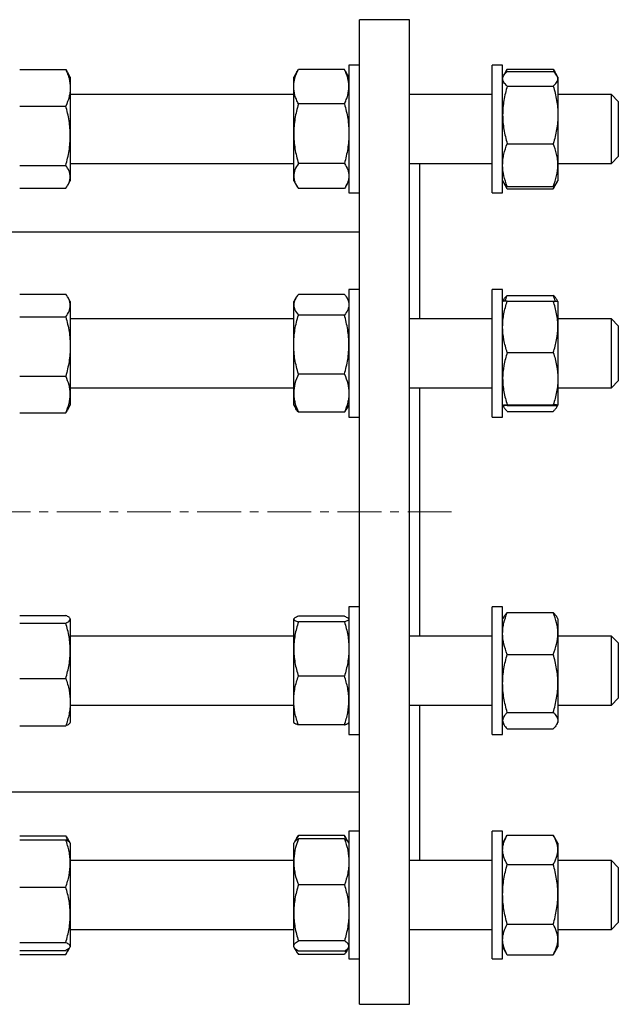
# Model space of a CAD drawing. Header units: millimetres. Extents: x 36 to 762, y 58 to 770.
# Tile 5 of 5: x 589 to 762, y 475 to 760. Entities that reach past the tile are written whole.
import ezdxf

# ---------------------------------------------------------------- set-up
doc = ezdxf.new("R2010")
doc.units = ezdxf.units.MM
doc.linetypes.add('CENTERX2', pattern=[20.32, 12.7, -2.54, 2.54, -2.54])
doc.layers.add('FORMAT', color=7, linetype='Continuous')

msp = doc.modelspace()

# ---------------------------------------------------------------- linework, layer by layer
at = {"color": 7, "linetype": 'Continuous', "lineweight": 25}
for p, q in [((701.87, 760.05), (687.37, 760.05)), ((687.37, 617.55), (687.37, 760.05)), ((701.87, 617.55), (701.87, 760.05)), ((687.37, 746.91), (684.37, 746.91)), ((684.37, 746.91), (684.37, 709.91)), ((728.87, 746.91), (725.87, 746.91)), ((725.87, 709.91), (725.87, 746.91)), ((728.87, 709.91), (728.87, 746.91)), ((589.01, 745.59), (602.33, 745.59)), ((603.67, 743.41), (602.95, 744.66)), ((669.25, 744.94), (668.37, 743.41)), ((683.03, 745.66), (669.71, 745.66)), ((684.37, 743.41), (683.48, 744.94)), ((729.14, 743.89), (728.87, 743.41)), ((730.13, 745.6), (729.2, 743.99)), ((730.21, 745.73), (743.53, 745.73)), ((730.21, 745.08), (743.53, 745.08)), ((744.53, 743.99), (743.6, 745.6)), ((744.87, 743.41), (744.59, 743.89)), ((603.67, 743.41), (603.67, 740.32)), ((668.37, 740.67), (668.37, 743.41)), ((744.87, 743.41), (744.87, 742.95)), ((744.87, 742.95), (744.87, 732.5)), ((603.67, 740.32), (603.67, 726.47)), ((668.37, 738.41), (603.67, 738.41)), ((668.37, 727.06), (668.37, 740.67)), ((725.87, 738.41), (701.87, 738.41)), ((730.21, 740.83), (743.53, 740.83)), ((760.37, 738.41), (744.87, 738.41)), ((762.37, 736.41), (760.37, 738.41)), ((760.37, 718.41), (760.37, 738.41)), ((683.03, 735.68), (669.71, 735.68)), ((762.37, 736.41), (762.37, 720.41)), ((589.01, 735.06), (602.33, 735.06)), ((744.87, 732.5), (744.87, 717.95)), ((668.37, 714.8), (668.37, 727.06)), ((603.67, 726.47), (603.67, 714.56)), ((730.21, 724.16), (743.53, 724.16)), ((603.67, 718.41), (668.37, 718.41)), ((683.03, 718.43), (669.71, 718.43)), ((701.87, 718.41), (725.87, 718.41)), ((704.87, 673.47), (704.87, 718.41)), ((744.87, 718.41), (760.37, 718.41)), ((760.37, 718.41), (762.37, 720.41)), ((762.37, 720.41), (762.37, 720.41)), ((589.01, 717.88), (602.33, 717.88)), ((744.87, 717.95), (744.87, 713.41)), ((602.95, 712.17), (603.67, 713.41)), ((603.67, 714.56), (603.67, 713.41)), ((668.37, 713.41), (668.37, 714.8)), ((668.37, 713.41), (669.25, 711.89)), ((683.48, 711.89), (684.37, 713.41)), ((728.87, 713.41), (729.14, 712.94)), ((729.14, 712.94), (730.13, 711.23)), ((743.6, 711.23), (744.59, 712.94)), ((744.59, 712.94), (744.87, 713.41)), ((589.01, 711.24), (602.33, 711.24)), ((683.03, 711.16), (669.71, 711.16)), ((684.37, 709.91), (687.37, 709.91)), ((725.87, 709.91), (728.87, 709.91)), ((730.13, 711.23), (730.21, 711.09)), ((730.21, 711.75), (743.53, 711.75)), ((730.21, 711.09), (743.53, 711.09)), ((743.6, 711.23), (743.53, 711.09)), ((687.37, 698.55), (584.67, 698.55)), ((687.37, 681.97), (684.37, 681.97)), ((684.37, 681.97), (684.37, 644.97)), ((728.87, 681.97), (725.87, 681.97)), ((725.87, 680.84), (725.87, 681.97)), ((728.87, 680.84), (728.87, 681.97)), ((589.01, 680.64), (602.33, 680.64)), ((603.67, 678.47), (602.96, 679.7)), ((603.67, 678.47), (603.67, 677.33)), ((668.94, 679.45), (668.37, 678.47)), ((668.37, 677.55), (668.37, 678.47)), ((683.03, 680.54), (669.71, 680.54)), ((684.37, 678.47), (683.8, 679.45)), ((725.87, 644.97), (725.87, 680.84)), ((728.87, 644.97), (728.87, 680.84)), ((729.21, 679.06), (728.87, 678.47)), ((730.21, 680.26), (743.53, 680.26)), ((730.21, 678.59), (743.53, 678.59)), ((744.87, 678.47), (744.52, 679.06)), ((744.87, 678.47), (744.87, 671.15)), ((603.67, 677.33), (603.67, 665.44)), ((668.37, 666.02), (668.37, 677.55)), ((589.01, 674.03), (602.33, 674.03)), ((668.37, 673.47), (603.67, 673.47)), ((683.03, 674.56), (669.71, 674.56)), ((725.87, 673.47), (701.87, 673.47)), ((760.37, 673.47), (744.87, 673.47)), ((762.37, 671.47), (760.37, 673.47)), ((760.37, 653.47), (760.37, 673.47)), ((744.87, 671.15), (744.87, 656.15)), ((762.37, 671.47), (762.37, 655.47)), ((603.67, 665.44), (603.67, 651.58)), ((668.37, 651.95), (668.37, 666.02)), ((730.21, 663.71), (743.53, 663.71)), ((589.01, 656.86), (602.33, 656.86)), ((683.03, 657.49), (669.71, 657.49)), ((744.87, 656.15), (744.87, 648.47)), ((603.67, 653.47), (668.37, 653.47)), ((701.87, 653.47), (725.87, 653.47)), ((704.87, 617.55), (704.87, 653.47)), ((744.87, 653.47), (760.37, 653.47)), ((760.37, 653.47), (762.37, 655.47)), ((603.67, 651.58), (603.67, 648.47)), ((668.37, 648.47), (668.37, 651.95)), ((602.96, 647.24), (603.67, 648.47)), ((668.37, 648.47), (668.94, 647.48)), ((683.8, 647.48), (684.37, 648.47)), ((728.87, 648.47), (729.21, 647.88)), ((730.21, 648.59), (743.53, 648.59)), ((730.21, 648.35), (743.53, 648.35)), ((744.52, 647.88), (744.87, 648.47)), ((589.01, 646.3), (602.33, 646.3)), ((683.03, 646.4), (669.71, 646.4)), ((684.37, 644.97), (687.37, 644.97)), ((725.87, 644.97), (728.87, 644.97)), ((730.21, 646.68), (743.53, 646.68)), ((687.37, 475.05), (687.37, 617.55)), ((701.87, 475.05), (701.87, 617.55)), ((704.87, 581.63), (704.87, 617.55)), ((687.37, 590.13), (684.37, 590.13)), ((684.37, 590.13), (684.37, 553.13)), ((728.87, 590.13), (725.87, 590.13)), ((725.87, 579.41), (725.87, 590.13)), ((728.87, 579.41), (728.87, 590.13)), ((589.01, 587.62), (602.33, 587.62)), ((683.03, 587.35), (669.71, 587.35)), ((729.21, 587.22), (728.87, 586.63)), ((730.21, 588.42), (743.53, 588.42)), ((744.87, 586.63), (744.52, 587.22)), ((589.01, 585.38), (602.33, 585.38)), ((603.67, 586.63), (603.6, 586.75)), ((603.67, 586.63), (603.67, 586.5)), ((603.67, 586.5), (603.67, 577.38)), ((668.4, 586.69), (668.37, 586.63)), ((668.37, 586.56), (668.37, 586.63)), ((668.37, 577.92), (668.37, 586.56)), ((683.03, 585.78), (669.71, 585.78)), ((684.37, 586.63), (684.33, 586.69)), ((744.87, 586.63), (744.87, 582.38)), ((668.37, 581.63), (603.67, 581.63)), ((725.87, 581.63), (701.87, 581.63)), ((744.87, 582.38), (744.87, 567.94)), ((760.37, 581.63), (744.87, 581.63)), ((762.37, 579.63), (760.37, 581.63)), ((760.37, 561.63), (760.37, 581.63)), ((725.87, 553.13), (725.87, 579.41)), ((728.87, 553.13), (728.87, 579.41)), ((762.37, 579.63), (762.37, 563.63)), ((603.67, 577.38), (603.67, 562.51)), ((668.37, 562.98), (668.37, 577.92)), ((730.21, 576.34), (743.53, 576.34)), ((683.03, 570.06), (669.71, 570.06)), ((589.01, 569.38), (602.33, 569.38)), ((744.87, 567.94), (744.87, 557.19)), ((603.67, 562.51), (603.67, 556.63)), ((603.67, 561.63), (668.37, 561.63)), ((668.37, 556.63), (668.37, 562.98)), ((701.87, 561.63), (725.87, 561.63)), ((704.87, 516.68), (704.87, 561.63)), ((744.87, 561.63), (760.37, 561.63)), ((760.37, 561.63), (762.37, 563.63)), ((730.21, 559.55), (743.53, 559.55)), ((603.6, 556.5), (603.67, 556.63)), ((668.37, 556.63), (668.4, 556.56)), ((683.03, 555.9), (669.71, 555.9)), ((684.33, 556.56), (684.37, 556.63)), ((728.87, 556.63), (729.21, 556.03)), ((744.52, 556.03), (744.87, 556.63)), ((744.87, 557.19), (744.87, 556.63)), ((589.01, 555.63), (602.33, 555.63)), ((684.37, 553.13), (687.37, 553.13)), ((725.87, 553.13), (728.87, 553.13)), ((730.21, 554.83), (743.53, 554.83)), ((584.67, 536.55), (687.37, 536.55)), ((687.37, 525.18), (684.37, 525.18)), ((684.37, 525.18), (684.37, 488.18)), ((728.87, 525.18), (725.87, 525.18)), ((725.87, 500.32), (725.87, 525.18)), ((728.87, 500.32), (728.87, 525.18)), ((589.01, 523.86), (602.33, 523.86)), ((589.01, 522.69), (602.33, 522.69)), ((603.59, 521.82), (602.95, 522.93)), ((603.67, 521.68), (603.59, 521.82)), ((603.67, 521.68), (603.67, 515.83)), ((668.5, 521.91), (668.37, 521.68)), ((668.37, 516.28), (668.37, 521.68)), ((669.25, 523.21), (668.5, 521.91)), ((683.03, 523.93), (669.71, 523.93)), ((683.03, 522.94), (669.71, 522.94)), ((684.24, 521.91), (683.48, 523.21)), ((684.37, 521.68), (684.24, 521.91)), ((730.13, 523.87), (728.87, 521.68)), ((730.21, 524), (743.53, 524)), ((744.87, 521.68), (743.6, 523.87)), ((744.87, 521.68), (744.87, 519.78)), ((744.87, 519.78), (744.87, 506.89)), ((668.37, 516.68), (603.67, 516.68)), ((668.37, 501.5), (668.37, 516.28)), ((725.87, 516.68), (701.87, 516.68)), ((760.37, 516.68), (744.87, 516.68)), ((762.37, 514.68), (760.37, 516.68)), ((760.37, 496.68), (760.37, 516.68)), ((603.67, 515.83), (603.67, 500.96)), ((730.21, 515.55), (743.53, 515.55)), ((762.37, 514.68), (762.37, 498.68)), ((589.01, 508.96), (602.33, 508.96)), ((683.03, 509.63), (669.71, 509.63)), ((744.87, 506.89), (744.87, 493.8)), ((603.67, 500.96), (603.67, 491.81)), ((668.37, 491.9), (668.37, 501.5)), ((725.87, 488.18), (725.87, 500.32)), ((728.87, 488.18), (728.87, 500.32)), ((603.67, 496.68), (668.37, 496.68)), ((701.87, 496.68), (725.87, 496.68)), ((730.21, 498.23), (743.53, 498.23)), ((744.87, 496.68), (760.37, 496.68)), ((760.37, 496.68), (762.37, 498.68)), ((683.03, 493.38), (669.71, 493.38)), ((744.87, 493.8), (744.87, 491.68)), ((589.01, 492.95), (602.33, 492.95)), ((589.01, 490.67), (602.33, 490.67)), ((602.95, 490.44), (603.58, 491.52)), ((603.59, 491.55), (603.67, 491.68)), ((603.67, 491.81), (603.67, 491.68)), ((668.37, 491.68), (668.37, 491.9)), ((668.37, 491.68), (668.5, 491.46)), ((668.53, 491.4), (669.25, 490.16)), ((683.03, 490.43), (669.71, 490.43)), ((683.48, 490.16), (684.2, 491.4)), ((684.24, 491.46), (684.37, 491.68)), ((728.87, 491.68), (730.13, 489.5)), ((743.6, 489.5), (744.87, 491.68)), ((589.01, 489.51), (602.33, 489.51)), ((683.03, 489.43), (669.71, 489.43)), ((684.37, 488.18), (687.37, 488.18)), ((725.87, 488.18), (728.87, 488.18)), ((730.21, 489.36), (730.13, 489.5)), ((730.21, 489.36), (743.53, 489.36)), ((743.53, 489.36), (743.6, 489.5)), ((687.37, 475.05), (701.87, 475.05))]:
    msp.add_line(p, q, dxfattribs=at)
for points, knots in [([(602.33, 745.59), (602.53, 745.16), (602.72, 744.73), (603.05, 743.85), (603.19, 743.41), (603.54, 742.1), (603.67, 741.21), (603.67, 740.32)], [0, 0, 0, 0, 0.25, 0.25, 0.5, 0.5, 1, 1, 1, 1]), ([(602.33, 745.59), (602.46, 745.41), (602.69, 745.1), (602.87, 744.79), (602.95, 744.66)], [0, 0, 0, 0, 0.579015, 1, 1, 1, 1]), ([(668.37, 740.67), (668.37, 741.09), (668.4, 741.52), (668.52, 742.37), (668.61, 742.79), (668.97, 744.04), (669.3, 744.86), (669.71, 745.66)], [0, 0, 0, 0, 0.25, 0.25, 0.5, 0.5, 1, 1, 1, 1]), ([(669.25, 744.94), (669.28, 744.99), (669.42, 745.24), (669.58, 745.48), (669.71, 745.66)], [0, 0, 0, 0, 0.230329, 1, 1, 1, 1]), ([(684.37, 740.67), (684.37, 741.09), (684.34, 741.52), (684.21, 742.37), (684.12, 742.79), (683.77, 744.04), (683.43, 744.86), (683.03, 745.66)], [0, 0, 0, 0, 0.25, 0.25, 0.5, 0.5, 1, 1, 1, 1]), ([(683.48, 744.94), (683.45, 744.99), (683.32, 745.24), (683.15, 745.48), (683.03, 745.66)], [0, 0, 0, 0, 0.230329, 1, 1, 1, 1]), ([(728.87, 742.95), (728.87, 743.13), (728.9, 743.32), (729.02, 743.67), (729.11, 743.85), (729.46, 744.38), (729.8, 744.73), (730.21, 745.08)], [0, 0, 0, 0, 0.25, 0.25, 0.5, 0.5, 1, 1, 1, 1]), ([(730.21, 745.73), (730.1, 745.56), (729.9, 745.2), (729.68, 744.77), (729.57, 744.51), (729.54, 744.44)], [0, 0, 0, 0, 0.412838, 0.82599, 1, 1, 1, 1]), ([(743.53, 745.73), (743.63, 745.56), (743.83, 745.2), (744.05, 744.77), (744.16, 744.51), (744.19, 744.44)], [0, 0, 0, 0, 0.412838, 0.82599, 1, 1, 1, 1]), ([(744.87, 742.95), (744.87, 743.13), (744.83, 743.32), (744.71, 743.67), (744.62, 743.85), (744.27, 744.38), (743.93, 744.73), (743.53, 745.08)], [0, 0, 0, 0, 0.25, 0.25, 0.5, 0.5, 1, 1, 1, 1]), ([(730.21, 740.83), (729.8, 741.18), (729.46, 741.53), (728.99, 742.24), (728.87, 742.59), (728.87, 742.95)], [0, 0, 0, 0, 0.5, 0.5, 1, 1, 1, 1]), ([(743.53, 740.83), (743.94, 741.18), (744.27, 741.53), (744.74, 742.24), (744.87, 742.59), (744.87, 742.95)], [0, 0, 0, 0, 0.5, 0.5, 1, 1, 1, 1]), ([(603.67, 740.32), (603.67, 739.88), (603.64, 739.43), (603.52, 738.53), (603.42, 738.09), (603.07, 736.77), (602.73, 735.91), (602.33, 735.06)], [0, 0, 0, 0, 0.25, 0.25, 0.5, 0.5, 1, 1, 1, 1]), ([(669.71, 735.68), (669.5, 736.09), (669.32, 736.5), (668.98, 737.32), (668.84, 737.74), (668.49, 738.99), (668.37, 739.83), (668.37, 740.67)], [0, 0, 0, 0, 0.25, 0.25, 0.5, 0.5, 1, 1, 1, 1]), ([(683.03, 735.68), (683.23, 736.09), (683.42, 736.5), (683.75, 737.32), (683.89, 737.74), (684.24, 738.99), (684.37, 739.83), (684.37, 740.67)], [0, 0, 0, 0, 0.25, 0.25, 0.5, 0.5, 1, 1, 1, 1]), ([(730.21, 740.83), (730, 740.15), (729.82, 739.47), (729.48, 738.08), (729.34, 737.39), (728.99, 735.3), (728.87, 733.9), (728.87, 732.5)], [0, 0, 0, 0, 0.25, 0.25, 0.5, 0.5, 1, 1, 1, 1]), ([(743.53, 740.83), (743.73, 740.15), (743.92, 739.47), (744.25, 738.08), (744.39, 737.39), (744.74, 735.3), (744.87, 733.9), (744.87, 732.5)], [0, 0, 0, 0, 0.25, 0.25, 0.5, 0.5, 1, 1, 1, 1]), ([(669.71, 735.68), (669.3, 734.27), (668.96, 732.85), (668.49, 729.98), (668.37, 728.52), (668.37, 727.06)], [0, 0, 0, 0, 0.5, 0.5, 1, 1, 1, 1]), ([(683.03, 735.68), (683.44, 734.27), (683.77, 732.85), (684.24, 729.98), (684.37, 728.52), (684.37, 727.06)], [0, 0, 0, 0, 0.5, 0.5, 1, 1, 1, 1]), ([(603.67, 726.47), (603.67, 727.2), (603.64, 727.93), (603.52, 729.38), (603.43, 730.1), (603.08, 732.24), (602.74, 733.66), (602.33, 735.06)], [0, 0, 0, 0, 0.25, 0.25, 0.5, 0.5, 1, 1, 1, 1]), ([(728.87, 732.5), (728.87, 731.79), (728.9, 731.08), (729.02, 729.67), (729.11, 728.96), (729.47, 726.88), (729.8, 725.51), (730.21, 724.16)], [0, 0, 0, 0, 0.25, 0.25, 0.5, 0.5, 1, 1, 1, 1]), ([(744.87, 732.5), (744.87, 731.79), (744.84, 731.08), (744.71, 729.67), (744.62, 728.96), (744.27, 726.88), (743.93, 725.51), (743.53, 724.16)], [0, 0, 0, 0, 0.25, 0.25, 0.5, 0.5, 1, 1, 1, 1]), ([(668.37, 727.06), (668.37, 726.32), (668.4, 725.59), (668.52, 724.13), (668.61, 723.41), (668.96, 721.26), (669.3, 719.84), (669.71, 718.43)], [0, 0, 0, 0, 0.25, 0.25, 0.5, 0.5, 1, 1, 1, 1]), ([(684.37, 727.06), (684.37, 726.32), (684.33, 725.59), (684.21, 724.13), (684.12, 723.41), (683.77, 721.26), (683.43, 719.84), (683.03, 718.43)], [0, 0, 0, 0, 0.25, 0.25, 0.5, 0.5, 1, 1, 1, 1]), ([(602.33, 717.88), (602.74, 719.29), (603.08, 720.7), (603.54, 723.56), (603.67, 725.01), (603.67, 726.47)], [0, 0, 0, 0, 0.5, 0.5, 1, 1, 1, 1]), ([(728.87, 717.95), (728.87, 718.48), (728.9, 719.01), (729.02, 720.06), (729.11, 720.58), (729.46, 722.13), (729.8, 723.15), (730.21, 724.16)], [0, 0, 0, 0, 0.25, 0.25, 0.5, 0.5, 1, 1, 1, 1]), ([(744.87, 717.95), (744.87, 718.48), (744.83, 719.01), (744.71, 720.06), (744.62, 720.58), (744.27, 722.13), (743.93, 723.15), (743.53, 724.16)], [0, 0, 0, 0, 0.25, 0.25, 0.5, 0.5, 1, 1, 1, 1]), ([(669.71, 718.43), (669.3, 717.84), (668.96, 717.24), (668.49, 716.03), (668.37, 715.42), (668.37, 714.8)], [0, 0, 0, 0, 0.5, 0.5, 1, 1, 1, 1]), ([(683.03, 718.43), (683.44, 717.84), (683.77, 717.24), (684.24, 716.03), (684.37, 715.42), (684.37, 714.8)], [0, 0, 0, 0, 0.5, 0.5, 1, 1, 1, 1]), ([(603.67, 714.56), (603.67, 714.84), (603.64, 715.13), (603.52, 715.69), (603.43, 715.96), (603.08, 716.79), (602.74, 717.34), (602.33, 717.88)], [0, 0, 0, 0, 0.25, 0.25, 0.5, 0.5, 1, 1, 1, 1]), ([(730.21, 711.75), (729.8, 712.76), (729.46, 713.79), (728.99, 715.85), (728.87, 716.9), (728.87, 717.95)], [0, 0, 0, 0, 0.5, 0.5, 1, 1, 1, 1]), ([(743.53, 711.75), (743.94, 712.76), (744.27, 713.79), (744.74, 715.85), (744.87, 716.9), (744.87, 717.95)], [0, 0, 0, 0, 0.5, 0.5, 1, 1, 1, 1]), ([(602.33, 711.24), (602.74, 711.78), (603.08, 712.33), (603.54, 713.44), (603.67, 713.99), (603.67, 714.56)], [0, 0, 0, 0, 0.5, 0.5, 1, 1, 1, 1]), ([(668.37, 714.8), (668.37, 714.49), (668.4, 714.18), (668.52, 713.57), (668.61, 713.26), (668.96, 712.35), (669.3, 711.76), (669.71, 711.16)], [0, 0, 0, 0, 0.25, 0.25, 0.5, 0.5, 1, 1, 1, 1]), ([(684.37, 714.8), (684.37, 714.49), (684.33, 714.18), (684.21, 713.57), (684.12, 713.26), (683.77, 712.35), (683.43, 711.76), (683.03, 711.16)], [0, 0, 0, 0, 0.25, 0.25, 0.5, 0.5, 1, 1, 1, 1]), ([(729.15, 712.94), (729.19, 712.87), (729.29, 712.69), (729.53, 712.4), (729.84, 712.07), (730.08, 711.86), (730.21, 711.75)], [0, 0, 0, 0, 0.1719828, 0.4479284, 0.7239991, 1, 1, 1, 1]), ([(744.59, 712.94), (744.55, 712.87), (744.44, 712.69), (744.21, 712.4), (743.9, 712.07), (743.65, 711.86), (743.53, 711.75)], [0, 0, 0, 0, 0.171983, 0.447928, 0.723999, 1, 1, 1, 1]), ([(730.21, 711.09), (730.07, 711.33), (729.85, 711.75), (729.66, 712.17), (729.59, 712.34)], [0, 0, 0, 0, 0.576892, 1, 1, 1, 1]), ([(743.53, 711.09), (743.66, 711.33), (743.89, 711.75), (744.07, 712.17), (744.15, 712.34)], [0, 0, 0, 0, 0.5768921, 1, 1, 1, 1]), ([(603.67, 677.33), (603.67, 677.61), (603.64, 677.9), (603.52, 678.45), (603.43, 678.73), (603.08, 679.56), (602.74, 680.1), (602.33, 680.64)], [0, 0, 0, 0, 0.25, 0.25, 0.5, 0.5, 1, 1, 1, 1]), ([(669.71, 680.54), (669.3, 680.05), (668.96, 679.56), (668.49, 678.56), (668.37, 678.06), (668.37, 677.55)], [0, 0, 0, 0, 0.5, 0.5, 1, 1, 1, 1]), ([(683.03, 680.54), (683.44, 680.05), (683.77, 679.56), (684.24, 678.56), (684.37, 678.06), (684.37, 677.55)], [0, 0, 0, 0, 0.5, 0.5, 1, 1, 1, 1]), ([(728.87, 671.15), (728.87, 671.78), (728.9, 672.41), (729.02, 673.67), (729.11, 674.29), (729.46, 676.15), (729.8, 677.37), (730.21, 678.59)], [0, 0, 0, 0, 0.25, 0.25, 0.5, 0.5, 1, 1, 1, 1]), ([(730.21, 678.59), (729.8, 678.57), (729.46, 678.55), (728.99, 678.51), (728.87, 678.49), (728.87, 678.47)], [0, 0, 0, 0, 0.5, 0.5, 1, 1, 1, 1]), ([(729.21, 679.06), (729.28, 679.17), (729.44, 679.44), (729.78, 679.84), (730.06, 680.12), (730.21, 680.26)], [0, 0, 0, 0, 0.28659, 0.643279, 1, 1, 1, 1]), ([(729.58, 678.55), (729.67, 678.82), (729.85, 679.39), (730.08, 679.95), (730.21, 680.26)], [0, 0, 0, 0, 0.455589, 1, 1, 1, 1]), ([(744.15, 678.55), (744.06, 678.82), (743.88, 679.39), (743.65, 679.95), (743.53, 680.26)], [0, 0, 0, 0, 0.455589, 1, 1, 1, 1]), ([(744.52, 679.06), (744.45, 679.17), (744.29, 679.44), (743.96, 679.84), (743.67, 680.12), (743.53, 680.26)], [0, 0, 0, 0, 0.28659, 0.643279, 1, 1, 1, 1]), ([(744.87, 671.15), (744.87, 671.78), (744.83, 672.41), (744.71, 673.67), (744.62, 674.29), (744.27, 676.15), (743.93, 677.37), (743.53, 678.59)], [0, 0, 0, 0, 0.25, 0.25, 0.5, 0.5, 1, 1, 1, 1]), ([(743.53, 678.59), (743.94, 678.57), (744.27, 678.55), (744.74, 678.51), (744.87, 678.49), (744.87, 678.47)], [0, 0, 0, 0, 0.5, 0.5, 1, 1, 1, 1]), ([(602.33, 674.03), (602.74, 674.57), (603.08, 675.11), (603.54, 676.21), (603.67, 676.77), (603.67, 677.33)], [0, 0, 0, 0, 0.5, 0.5, 1, 1, 1, 1]), ([(668.37, 677.55), (668.37, 677.29), (668.4, 677.04), (668.52, 676.53), (668.61, 676.28), (668.96, 675.54), (669.3, 675.05), (669.71, 674.56)], [0, 0, 0, 0, 0.25, 0.25, 0.5, 0.5, 1, 1, 1, 1]), ([(684.37, 677.55), (684.37, 677.29), (684.33, 677.04), (684.21, 676.53), (684.12, 676.28), (683.77, 675.54), (683.43, 675.05), (683.03, 674.56)], [0, 0, 0, 0, 0.25, 0.25, 0.5, 0.5, 1, 1, 1, 1]), ([(602.33, 674.03), (602.53, 673.33), (602.72, 672.62), (603.05, 671.2), (603.19, 670.48), (603.54, 668.33), (603.67, 666.89), (603.67, 665.44)], [0, 0, 0, 0, 0.25, 0.25, 0.5, 0.5, 1, 1, 1, 1]), ([(668.37, 666.02), (668.37, 666.75), (668.4, 667.47), (668.52, 668.92), (668.61, 669.64), (668.97, 671.78), (669.3, 673.18), (669.71, 674.56)], [0, 0, 0, 0, 0.25, 0.25, 0.5, 0.5, 1, 1, 1, 1]), ([(684.37, 666.02), (684.37, 666.75), (684.34, 667.47), (684.21, 668.92), (684.12, 669.64), (683.77, 671.78), (683.43, 673.18), (683.03, 674.56)], [0, 0, 0, 0, 0.25, 0.25, 0.5, 0.5, 1, 1, 1, 1]), ([(730.21, 663.71), (729.8, 664.93), (729.46, 666.15), (728.99, 668.63), (728.87, 669.88), (728.87, 671.15)], [0, 0, 0, 0, 0.5, 0.5, 1, 1, 1, 1]), ([(743.53, 663.71), (743.94, 664.93), (744.27, 666.15), (744.74, 668.63), (744.87, 669.88), (744.87, 671.15)], [0, 0, 0, 0, 0.5, 0.5, 1, 1, 1, 1]), ([(603.67, 665.44), (603.67, 664.72), (603.64, 663.99), (603.52, 662.53), (603.42, 661.8), (603.07, 659.65), (602.73, 658.25), (602.33, 656.86)], [0, 0, 0, 0, 0.25, 0.25, 0.5, 0.5, 1, 1, 1, 1]), ([(669.71, 657.49), (669.5, 658.18), (669.32, 658.88), (668.98, 660.3), (668.84, 661.01), (668.49, 663.15), (668.37, 664.58), (668.37, 666.02)], [0, 0, 0, 0, 0.25, 0.25, 0.5, 0.5, 1, 1, 1, 1]), ([(683.03, 657.49), (683.23, 658.18), (683.42, 658.88), (683.75, 660.3), (683.89, 661.01), (684.24, 663.15), (684.37, 664.58), (684.37, 666.02)], [0, 0, 0, 0, 0.25, 0.25, 0.5, 0.5, 1, 1, 1, 1]), ([(730.21, 663.71), (730, 663.1), (729.82, 662.48), (729.48, 661.22), (729.34, 660.59), (728.99, 658.7), (728.87, 657.43), (728.87, 656.15)], [0, 0, 0, 0, 0.25, 0.25, 0.5, 0.5, 1, 1, 1, 1]), ([(743.53, 663.71), (743.73, 663.1), (743.92, 662.48), (744.25, 661.22), (744.39, 660.59), (744.74, 658.7), (744.87, 657.43), (744.87, 656.15)], [0, 0, 0, 0, 0.25, 0.25, 0.5, 0.5, 1, 1, 1, 1]), ([(603.67, 651.58), (603.67, 652.03), (603.64, 652.48), (603.52, 653.37), (603.43, 653.81), (603.08, 655.13), (602.74, 656), (602.33, 656.86)], [0, 0, 0, 0, 0.25, 0.25, 0.5, 0.5, 1, 1, 1, 1]), ([(669.71, 657.49), (669.3, 656.58), (668.96, 655.67), (668.49, 653.82), (668.37, 652.89), (668.37, 651.95)], [0, 0, 0, 0, 0.5, 0.5, 1, 1, 1, 1]), ([(683.03, 657.49), (683.44, 656.58), (683.77, 655.67), (684.24, 653.82), (684.37, 652.89), (684.37, 651.95)], [0, 0, 0, 0, 0.5, 0.5, 1, 1, 1, 1]), ([(728.87, 656.15), (728.87, 655.51), (728.9, 654.87), (729.02, 653.58), (729.11, 652.95), (729.47, 651.05), (729.8, 649.81), (730.21, 648.59)], [0, 0, 0, 0, 0.25, 0.25, 0.5, 0.5, 1, 1, 1, 1]), ([(744.87, 656.15), (744.87, 655.51), (744.84, 654.87), (744.71, 653.58), (744.62, 652.95), (744.27, 651.05), (743.93, 649.81), (743.53, 648.59)], [0, 0, 0, 0, 0.25, 0.25, 0.5, 0.5, 1, 1, 1, 1]), ([(602.33, 646.3), (602.74, 647.16), (603.08, 648.03), (603.54, 649.79), (603.67, 650.68), (603.67, 651.58)], [0, 0, 0, 0, 0.5, 0.5, 1, 1, 1, 1]), ([(668.37, 651.95), (668.37, 651.48), (668.4, 651), (668.52, 650.07), (668.61, 649.6), (668.96, 648.22), (669.3, 647.31), (669.71, 646.4)], [0, 0, 0, 0, 0.25, 0.25, 0.5, 0.5, 1, 1, 1, 1]), ([(684.37, 651.95), (684.37, 651.48), (684.33, 651), (684.21, 650.07), (684.12, 649.6), (683.77, 648.22), (683.43, 647.31), (683.03, 646.4)], [0, 0, 0, 0, 0.25, 0.25, 0.5, 0.5, 1, 1, 1, 1]), ([(602.96, 647.24), (602.87, 647.1), (602.68, 646.78), (602.45, 646.47), (602.33, 646.3)], [0, 0, 0, 0, 0.459364, 1, 1, 1, 1]), ([(669.71, 646.4), (669.58, 646.56), (669.32, 646.89), (669.07, 647.25), (668.96, 647.45), (668.94, 647.49)], [0, 0, 0, 0, 0.448598, 0.897323, 1, 1, 1, 1]), ([(683.03, 646.4), (683.16, 646.56), (683.41, 646.89), (683.67, 647.25), (683.77, 647.45), (683.79, 647.49)], [0, 0, 0, 0, 0.448598, 0.897323, 1, 1, 1, 1]), ([(728.87, 648.47), (728.87, 648.48), (728.9, 648.49), (729.02, 648.51), (729.11, 648.52), (729.46, 648.55), (729.8, 648.57), (730.21, 648.59)], [0, 0, 0, 0, 0.25, 0.25, 0.5, 0.5, 1, 1, 1, 1]), ([(730.21, 648.35), (729.8, 648.37), (729.46, 648.39), (728.99, 648.43), (728.87, 648.45), (728.87, 648.47)], [0, 0, 0, 0, 0.5, 0.5, 1, 1, 1, 1]), ([(730.21, 646.68), (730.1, 646.78), (729.9, 646.98), (729.59, 647.32), (729.3, 647.71), (729.09, 648.1), (728.98, 648.34), (728.96, 648.44), (728.96, 648.44)], [0, 0, 0, 0, 0.1709909, 0.3421119, 0.5876409, 0.8331442, 0.9988297, 1, 1, 1, 1]), ([(744.87, 648.47), (744.87, 648.48), (744.83, 648.49), (744.71, 648.51), (744.62, 648.52), (744.27, 648.55), (743.93, 648.57), (743.53, 648.59)], [0, 0, 0, 0, 0.25, 0.25, 0.5, 0.5, 1, 1, 1, 1]), ([(743.53, 648.35), (743.94, 648.37), (744.27, 648.39), (744.74, 648.43), (744.87, 648.45), (744.87, 648.47)], [0, 0, 0, 0, 0.5, 0.5, 1, 1, 1, 1]), ([(743.53, 646.68), (743.63, 646.78), (743.83, 646.98), (744.14, 647.32), (744.43, 647.71), (744.65, 648.1), (744.75, 648.34), (744.77, 648.44), (744.77, 648.44)], [0, 0, 0, 0, 0.170991, 0.342112, 0.587641, 0.833144, 0.99883, 1, 1, 1, 1]), ([(603.67, 586.5), (603.67, 586.59), (603.64, 586.69), (603.52, 586.88), (603.43, 586.97), (603.08, 587.25), (602.74, 587.44), (602.33, 587.62)], [0, 0, 0, 0, 0.25, 0.25, 0.5, 0.5, 1, 1, 1, 1]), ([(669.71, 587.35), (669.3, 587.22), (668.96, 587.09), (668.49, 586.83), (668.37, 586.7), (668.37, 586.56)], [0, 0, 0, 0, 0.5, 0.5, 1, 1, 1, 1]), ([(683.03, 587.35), (683.44, 587.22), (683.77, 587.09), (684.24, 586.83), (684.37, 586.7), (684.37, 586.56)], [0, 0, 0, 0, 0.5, 0.5, 1, 1, 1, 1]), ([(728.87, 582.38), (728.87, 582.89), (728.9, 583.41), (729.02, 584.42), (729.11, 584.93), (729.46, 586.44), (729.8, 587.43), (730.21, 588.42)], [0, 0, 0, 0, 0.25, 0.25, 0.5, 0.5, 1, 1, 1, 1]), ([(730.21, 588.42), (730.1, 588.32), (729.9, 588.12), (729.6, 587.78), (729.36, 587.48), (729.25, 587.27), (729.22, 587.21)], [0, 0, 0, 0, 0.249495, 0.499179, 0.857433, 1, 1, 1, 1]), ([(744.87, 582.38), (744.87, 582.89), (744.83, 583.41), (744.71, 584.42), (744.62, 584.93), (744.27, 586.44), (743.93, 587.43), (743.53, 588.42)], [0, 0, 0, 0, 0.25, 0.25, 0.5, 0.5, 1, 1, 1, 1]), ([(743.53, 588.42), (743.63, 588.32), (743.83, 588.12), (744.14, 587.78), (744.38, 587.48), (744.48, 587.27), (744.52, 587.21)], [0, 0, 0, 0, 0.249495, 0.499179, 0.857433, 1, 1, 1, 1]), ([(602.33, 585.38), (602.74, 585.56), (603.08, 585.75), (603.54, 586.12), (603.67, 586.31), (603.67, 586.5)], [0, 0, 0, 0, 0.5, 0.5, 1, 1, 1, 1]), ([(603.67, 577.38), (603.67, 578.06), (603.64, 578.74), (603.52, 580.09), (603.43, 580.76), (603.08, 582.76), (602.74, 584.07), (602.33, 585.38)], [0, 0, 0, 0, 0.25, 0.25, 0.5, 0.5, 1, 1, 1, 1]), ([(668.37, 586.56), (668.37, 586.5), (668.4, 586.43), (668.52, 586.3), (668.61, 586.23), (668.96, 586.04), (669.3, 585.91), (669.71, 585.78)], [0, 0, 0, 0, 0.25, 0.25, 0.5, 0.5, 1, 1, 1, 1]), ([(669.71, 585.78), (669.3, 584.49), (668.96, 583.2), (668.49, 580.58), (668.37, 579.26), (668.37, 577.92)], [0, 0, 0, 0, 0.5, 0.5, 1, 1, 1, 1]), ([(684.37, 586.56), (684.37, 586.5), (684.33, 586.43), (684.21, 586.3), (684.12, 586.23), (683.77, 586.04), (683.43, 585.91), (683.03, 585.78)], [0, 0, 0, 0, 0.25, 0.25, 0.5, 0.5, 1, 1, 1, 1]), ([(683.03, 585.78), (683.44, 584.49), (683.77, 583.2), (684.24, 580.58), (684.37, 579.26), (684.37, 577.92)], [0, 0, 0, 0, 0.5, 0.5, 1, 1, 1, 1]), ([(730.21, 576.34), (729.8, 577.33), (729.46, 578.32), (728.99, 580.33), (728.87, 581.35), (728.87, 582.38)], [0, 0, 0, 0, 0.5, 0.5, 1, 1, 1, 1]), ([(743.53, 576.34), (743.94, 577.33), (744.27, 578.32), (744.74, 580.33), (744.87, 581.35), (744.87, 582.38)], [0, 0, 0, 0, 0.5, 0.5, 1, 1, 1, 1]), ([(602.33, 569.38), (602.74, 570.69), (603.08, 572.01), (603.54, 574.67), (603.67, 576.02), (603.67, 577.38)], [0, 0, 0, 0, 0.5, 0.5, 1, 1, 1, 1]), ([(668.37, 577.92), (668.37, 577.25), (668.4, 576.58), (668.52, 575.26), (668.61, 574.6), (668.96, 572.63), (669.3, 571.34), (669.71, 570.06)], [0, 0, 0, 0, 0.25, 0.25, 0.5, 0.5, 1, 1, 1, 1]), ([(684.37, 577.92), (684.37, 577.25), (684.33, 576.58), (684.21, 575.26), (684.12, 574.6), (683.77, 572.63), (683.43, 571.34), (683.03, 570.06)], [0, 0, 0, 0, 0.25, 0.25, 0.5, 0.5, 1, 1, 1, 1]), ([(728.87, 567.94), (728.87, 568.66), (728.9, 569.37), (729.02, 570.79), (729.11, 571.49), (729.46, 573.59), (729.8, 574.97), (730.21, 576.34)], [0, 0, 0, 0, 0.25, 0.25, 0.5, 0.5, 1, 1, 1, 1]), ([(744.87, 567.94), (744.87, 568.66), (744.83, 569.37), (744.71, 570.79), (744.62, 571.49), (744.27, 573.59), (743.93, 574.97), (743.53, 576.34)], [0, 0, 0, 0, 0.25, 0.25, 0.5, 0.5, 1, 1, 1, 1]), ([(668.37, 562.98), (668.37, 563.58), (668.4, 564.18), (668.52, 565.38), (668.61, 565.98), (668.97, 567.75), (669.3, 568.91), (669.71, 570.06)], [0, 0, 0, 0, 0.25, 0.25, 0.5, 0.5, 1, 1, 1, 1]), ([(684.37, 562.98), (684.37, 563.58), (684.34, 564.18), (684.21, 565.38), (684.12, 565.98), (683.77, 567.75), (683.43, 568.91), (683.03, 570.06)], [0, 0, 0, 0, 0.25, 0.25, 0.5, 0.5, 1, 1, 1, 1]), ([(602.33, 569.38), (602.53, 568.82), (602.72, 568.26), (603.05, 567.12), (603.19, 566.54), (603.54, 564.82), (603.67, 563.67), (603.67, 562.51)], [0, 0, 0, 0, 0.25, 0.25, 0.5, 0.5, 1, 1, 1, 1]), ([(730.21, 559.55), (729.8, 560.92), (729.46, 562.31), (728.99, 565.1), (728.87, 566.51), (728.87, 567.94)], [0, 0, 0, 0, 0.5, 0.5, 1, 1, 1, 1]), ([(743.53, 559.55), (743.94, 560.92), (744.27, 562.31), (744.74, 565.1), (744.87, 566.51), (744.87, 567.94)], [0, 0, 0, 0, 0.5, 0.5, 1, 1, 1, 1]), ([(603.67, 562.51), (603.67, 561.92), (603.64, 561.34), (603.52, 560.17), (603.42, 559.59), (603.07, 557.87), (602.73, 556.74), (602.33, 555.63)], [0, 0, 0, 0, 0.25, 0.25, 0.5, 0.5, 1, 1, 1, 1]), ([(669.71, 555.9), (669.5, 556.48), (669.32, 557.06), (668.98, 558.23), (668.84, 558.82), (668.49, 560.6), (668.37, 561.78), (668.37, 562.98)], [0, 0, 0, 0, 0.25, 0.25, 0.5, 0.5, 1, 1, 1, 1]), ([(683.03, 555.9), (683.23, 556.48), (683.42, 557.06), (683.75, 558.23), (683.89, 558.82), (684.24, 560.6), (684.37, 561.78), (684.37, 562.98)], [0, 0, 0, 0, 0.25, 0.25, 0.5, 0.5, 1, 1, 1, 1]), ([(730.21, 559.55), (730, 559.36), (729.82, 559.16), (729.48, 558.77), (729.34, 558.58), (728.99, 557.99), (728.87, 557.59), (728.87, 557.19)], [0, 0, 0, 0, 0.25, 0.25, 0.5, 0.5, 1, 1, 1, 1]), ([(743.53, 559.55), (743.73, 559.36), (743.92, 559.16), (744.25, 558.77), (744.39, 558.58), (744.74, 557.99), (744.87, 557.59), (744.87, 557.19)], [0, 0, 0, 0, 0.25, 0.25, 0.5, 0.5, 1, 1, 1, 1]), ([(603.6, 556.5), (603.6, 556.5), (603.57, 556.44), (603.47, 556.32), (603.27, 556.15), (603.01, 555.98), (602.7, 555.8), (602.45, 555.69), (602.33, 555.63)], [0, 0, 0, 0, 0.000676, 0.198452, 0.396127, 0.597374, 0.798713, 1, 1, 1, 1]), ([(669.71, 555.9), (669.58, 555.95), (669.32, 556.03), (668.99, 556.16), (668.72, 556.29), (668.53, 556.42), (668.42, 556.51), (668.41, 556.56), (668.41, 556.56)], [0, 0, 0, 0, 0.195442, 0.3909394, 0.5863348, 0.7854205, 0.9846329, 1, 1, 1, 1]), ([(683.03, 555.9), (683.16, 555.95), (683.42, 556.03), (683.74, 556.16), (684.01, 556.29), (684.21, 556.42), (684.31, 556.51), (684.33, 556.56), (684.33, 556.56)], [0, 0, 0, 0, 0.195442, 0.390939, 0.586335, 0.78542, 0.984633, 1, 1, 1, 1]), ([(728.87, 557.19), (728.87, 556.99), (728.9, 556.79), (729.02, 556.39), (729.11, 556.19), (729.47, 555.6), (729.8, 555.22), (730.21, 554.83)], [0, 0, 0, 0, 0.25, 0.25, 0.5, 0.5, 1, 1, 1, 1]), ([(744.87, 557.19), (744.87, 556.99), (744.84, 556.79), (744.71, 556.39), (744.62, 556.19), (744.27, 555.6), (743.93, 555.22), (743.53, 554.83)], [0, 0, 0, 0, 0.25, 0.25, 0.5, 0.5, 1, 1, 1, 1]), ([(602.95, 522.37), (602.88, 522.55), (602.71, 523.05), (602.48, 523.54), (602.33, 523.86)], [0, 0, 0, 0, 0.358347, 1, 1, 1, 1]), ([(602.33, 523.86), (602.46, 523.68), (602.69, 523.37), (602.87, 523.06), (602.95, 522.92)], [0, 0, 0, 0, 0.579015, 1, 1, 1, 1]), ([(603.67, 515.83), (603.67, 516.41), (603.64, 516.99), (603.52, 518.15), (603.43, 518.73), (603.08, 520.44), (602.74, 521.57), (602.33, 522.69)], [0, 0, 0, 0, 0.25, 0.25, 0.5, 0.5, 1, 1, 1, 1]), ([(602.33, 522.69), (602.43, 522.64), (602.64, 522.55), (602.94, 522.38), (603.24, 522.19), (603.45, 522.01), (603.56, 521.88), (603.59, 521.82), (603.59, 521.81)], [0, 0, 0, 0, 0.16619, 0.332507, 0.571142, 0.809753, 0.970787, 1, 1, 1, 1]), ([(669.71, 522.94), (669.3, 521.85), (668.96, 520.75), (668.49, 518.54), (668.37, 517.42), (668.37, 516.28)], [0, 0, 0, 0, 0.5, 0.5, 1, 1, 1, 1]), ([(668.5, 521.9), (668.55, 521.98), (668.65, 522.15), (668.93, 522.4), (669.27, 522.67), (669.56, 522.85), (669.71, 522.94)], [0, 0, 0, 0, 0.219998, 0.4783, 0.739138, 1, 1, 1, 1]), ([(669.71, 523.93), (669.61, 523.72), (669.4, 523.3), (669.19, 522.83), (669.1, 522.57), (669.08, 522.52)], [0, 0, 0, 0, 0.446298, 0.892936, 1, 1, 1, 1]), ([(669.25, 523.21), (669.28, 523.26), (669.42, 523.51), (669.58, 523.75), (669.71, 523.93)], [0, 0, 0, 0, 0.230329, 1, 1, 1, 1]), ([(683.03, 523.93), (683.13, 523.72), (683.33, 523.3), (683.54, 522.83), (683.63, 522.57), (683.65, 522.52)], [0, 0, 0, 0, 0.446298, 0.892936, 1, 1, 1, 1]), ([(683.48, 523.21), (683.45, 523.26), (683.32, 523.51), (683.15, 523.75), (683.03, 523.93)], [0, 0, 0, 0, 0.230329, 1, 1, 1, 1]), ([(683.03, 522.94), (683.44, 521.85), (683.77, 520.75), (684.24, 518.54), (684.37, 517.42), (684.37, 516.28)], [0, 0, 0, 0, 0.5, 0.5, 1, 1, 1, 1]), ([(684.23, 521.9), (684.18, 521.98), (684.08, 522.15), (683.81, 522.4), (683.46, 522.67), (683.17, 522.85), (683.03, 522.94)], [0, 0, 0, 0, 0.219998, 0.4783, 0.739138, 1, 1, 1, 1]), ([(728.87, 519.78), (728.87, 520.13), (728.9, 520.49), (729.02, 521.21), (729.11, 521.57), (729.47, 522.63), (729.8, 523.32), (730.21, 524)], [0, 0, 0, 0, 0.25, 0.25, 0.5, 0.5, 1, 1, 1, 1]), ([(744.87, 519.78), (744.87, 520.13), (744.84, 520.49), (744.71, 521.21), (744.62, 521.57), (744.27, 522.63), (743.93, 523.32), (743.53, 524)], [0, 0, 0, 0, 0.25, 0.25, 0.5, 0.5, 1, 1, 1, 1]), ([(730.21, 515.55), (730, 515.89), (729.82, 516.24), (729.48, 516.94), (729.34, 517.29), (728.99, 518.35), (728.87, 519.06), (728.87, 519.78)], [0, 0, 0, 0, 0.25, 0.25, 0.5, 0.5, 1, 1, 1, 1]), ([(743.53, 515.55), (743.73, 515.89), (743.92, 516.24), (744.25, 516.94), (744.39, 517.29), (744.74, 518.35), (744.87, 519.06), (744.87, 519.78)], [0, 0, 0, 0, 0.25, 0.25, 0.5, 0.5, 1, 1, 1, 1]), ([(668.37, 516.28), (668.37, 515.72), (668.4, 515.15), (668.52, 514.03), (668.61, 513.47), (668.96, 511.81), (669.3, 510.72), (669.71, 509.63)], [0, 0, 0, 0, 0.25, 0.25, 0.5, 0.5, 1, 1, 1, 1]), ([(684.37, 516.28), (684.37, 515.72), (684.33, 515.15), (684.21, 514.03), (684.12, 513.47), (683.77, 511.81), (683.43, 510.72), (683.03, 509.63)], [0, 0, 0, 0, 0.25, 0.25, 0.5, 0.5, 1, 1, 1, 1]), ([(602.33, 508.96), (602.74, 510.08), (603.08, 511.21), (603.54, 513.5), (603.67, 514.66), (603.67, 515.83)], [0, 0, 0, 0, 0.5, 0.5, 1, 1, 1, 1]), ([(728.87, 506.89), (728.87, 507.63), (728.9, 508.36), (729.02, 509.82), (729.11, 510.55), (729.46, 512.71), (729.8, 514.14), (730.21, 515.55)], [0, 0, 0, 0, 0.25, 0.25, 0.5, 0.5, 1, 1, 1, 1]), ([(744.87, 506.89), (744.87, 507.63), (744.83, 508.36), (744.71, 509.82), (744.62, 510.55), (744.27, 512.71), (743.93, 514.14), (743.53, 515.55)], [0, 0, 0, 0, 0.25, 0.25, 0.5, 0.5, 1, 1, 1, 1]), ([(603.67, 500.96), (603.67, 501.63), (603.64, 502.32), (603.52, 503.67), (603.43, 504.34), (603.08, 506.34), (602.74, 507.65), (602.33, 508.96)], [0, 0, 0, 0, 0.25, 0.25, 0.5, 0.5, 1, 1, 1, 1]), ([(669.71, 509.63), (669.3, 508.3), (668.96, 506.96), (668.49, 504.26), (668.37, 502.89), (668.37, 501.5)], [0, 0, 0, 0, 0.5, 0.5, 1, 1, 1, 1]), ([(683.03, 509.63), (683.44, 508.3), (683.77, 506.96), (684.24, 504.26), (684.37, 502.89), (684.37, 501.5)], [0, 0, 0, 0, 0.5, 0.5, 1, 1, 1, 1]), ([(730.21, 498.23), (729.8, 499.65), (729.46, 501.07), (728.99, 503.96), (728.87, 505.42), (728.87, 506.89)], [0, 0, 0, 0, 0.5, 0.5, 1, 1, 1, 1]), ([(743.53, 498.23), (743.94, 499.65), (744.27, 501.07), (744.74, 503.96), (744.87, 505.42), (744.87, 506.89)], [0, 0, 0, 0, 0.5, 0.5, 1, 1, 1, 1]), ([(602.33, 492.95), (602.74, 494.26), (603.08, 495.58), (603.54, 498.25), (603.67, 499.59), (603.67, 500.96)], [0, 0, 0, 0, 0.5, 0.5, 1, 1, 1, 1]), ([(668.37, 501.5), (668.37, 500.81), (668.4, 500.12), (668.52, 498.75), (668.61, 498.07), (668.96, 496.04), (669.3, 494.7), (669.71, 493.38)], [0, 0, 0, 0, 0.25, 0.25, 0.5, 0.5, 1, 1, 1, 1]), ([(684.37, 501.5), (684.37, 500.81), (684.33, 500.12), (684.21, 498.75), (684.12, 498.07), (683.77, 496.04), (683.43, 494.7), (683.03, 493.38)], [0, 0, 0, 0, 0.25, 0.25, 0.5, 0.5, 1, 1, 1, 1]), ([(728.87, 493.8), (728.87, 494.17), (728.9, 494.55), (729.02, 495.3), (729.11, 495.67), (729.46, 496.78), (729.8, 497.51), (730.21, 498.23)], [0, 0, 0, 0, 0.25, 0.25, 0.5, 0.5, 1, 1, 1, 1]), ([(744.87, 493.8), (744.87, 494.17), (744.83, 494.55), (744.71, 495.3), (744.62, 495.67), (744.27, 496.78), (743.93, 497.51), (743.53, 498.23)], [0, 0, 0, 0, 0.25, 0.25, 0.5, 0.5, 1, 1, 1, 1]), ([(668.37, 491.9), (668.37, 492.03), (668.4, 492.15), (668.52, 492.4), (668.61, 492.53), (668.97, 492.9), (669.3, 493.14), (669.71, 493.38)], [0, 0, 0, 0, 0.25, 0.25, 0.5, 0.5, 1, 1, 1, 1]), ([(684.37, 491.9), (684.37, 492.03), (684.34, 492.15), (684.21, 492.4), (684.12, 492.53), (683.77, 492.9), (683.43, 493.14), (683.03, 493.38)], [0, 0, 0, 0, 0.25, 0.25, 0.5, 0.5, 1, 1, 1, 1]), ([(730.21, 489.36), (729.8, 490.09), (729.46, 490.82), (728.99, 492.3), (728.87, 493.04), (728.87, 493.8)], [0, 0, 0, 0, 0.5, 0.5, 1, 1, 1, 1]), ([(743.53, 489.36), (743.94, 490.09), (744.27, 490.82), (744.74, 492.3), (744.87, 493.04), (744.87, 493.8)], [0, 0, 0, 0, 0.5, 0.5, 1, 1, 1, 1]), ([(602.33, 492.95), (602.53, 492.86), (602.72, 492.77), (603.05, 492.58), (603.19, 492.48), (603.54, 492.2), (603.67, 492), (603.67, 491.81)], [0, 0, 0, 0, 0.25, 0.25, 0.5, 0.5, 1, 1, 1, 1]), ([(603.67, 491.81), (603.67, 491.72), (603.64, 491.62), (603.52, 491.43), (603.42, 491.33), (603.07, 491.04), (602.73, 490.86), (602.33, 490.67)], [0, 0, 0, 0, 0.25, 0.25, 0.5, 0.5, 1, 1, 1, 1]), ([(602.33, 489.51), (602.46, 489.69), (602.72, 490.04), (603.04, 490.59), (603.26, 491), (603.34, 491.23), (603.35, 491.28)], [0, 0, 0, 0, 0.307093, 0.614273, 0.921293, 1, 1, 1, 1]), ([(669.71, 490.43), (669.5, 490.55), (669.32, 490.67), (668.98, 490.91), (668.84, 491.04), (668.49, 491.4), (668.37, 491.65), (668.37, 491.9)], [0, 0, 0, 0, 0.25, 0.25, 0.5, 0.5, 1, 1, 1, 1]), ([(668.77, 491.12), (668.86, 490.93), (669.02, 490.55), (669.34, 489.99), (669.58, 489.62), (669.71, 489.43)], [0, 0, 0, 0, 0.332515, 0.666299, 1, 1, 1, 1]), ([(683.03, 490.43), (683.23, 490.55), (683.42, 490.67), (683.75, 490.91), (683.89, 491.04), (684.24, 491.4), (684.37, 491.65), (684.37, 491.9)], [0, 0, 0, 0, 0.25, 0.25, 0.5, 0.5, 1, 1, 1, 1]), ([(683.96, 491.12), (683.88, 490.93), (683.71, 490.55), (683.4, 489.99), (683.15, 489.62), (683.03, 489.43)], [0, 0, 0, 0, 0.332515, 0.666299, 1, 1, 1, 1])]:
    msp.add_open_spline(points, degree=3, knots=knots, dxfattribs=at)
at = {"layer": 'FORMAT', "linetype": 'CENTERX2', "lineweight": 18}
msp.add_line((714.08, 617.55), (467.69, 617.55), dxfattribs=at)

doc.saveas('drawing.dxf')
